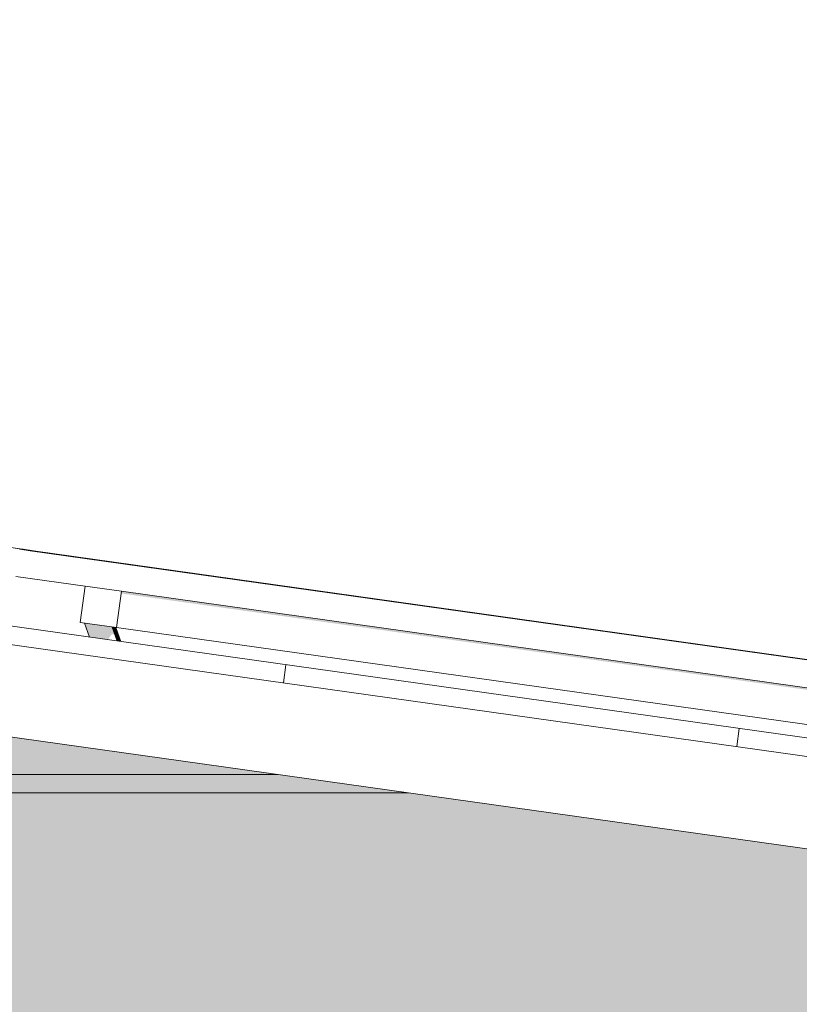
# Model space of a CAD drawing. Header units: metres. Extents: x -52 to 321, y -8 to 26.
# Tile 103 of 256: x -31.867 to -31.015, y 6.209 to 7.284. Entities that reach past the tile are written whole.
import ezdxf

# ---------------------------------------------------------------- set-up
doc = ezdxf.new("R2010")
doc.units = ezdxf.units.M
doc.header["$MEASUREMENT"] = 0
for name, color, linetype in [('10 Fassade', 7, 'Continuous'), ('30 Dachaufbau', 7, 'Continuous'), ('70 PV-Anlage', 7, 'Continuous'), ('94 Genehmigungsplanung Bemaßung', 7, 'Continuous')]:
    doc.layers.add(name, color=color, linetype=linetype)
doc.styles.add('ERSTELLTER_STIL_2', font='arial.ttf')
doc.dimstyles.new('ERSTELLTER_STIL__1', dxfattribs={"dimtxt": 0.25, "dimasz": 0.19, "dimexe": 0.18, "dimexo": 0.1, "dimgap": 0, "dimtad": 1, "dimtih": 1, "dimtoh": 1, "dimzin": 0, "dimdsep": 46, "dimtxsty": 'ERSTELLTER_STIL_2', "dimblk": 'ARROWHEAD_6', "dimblk1": 'ARROWHEAD_6', "dimblk2": 'ARROWHEAD_6', "dimcen": 0.09, "dimclrd": 7, "dimclre": 7, "dimclrt": 7, "dimazin": 0, "dimtfac": 1, "dimtdec": 4, "dimtmove": 0, "dimatfit": 3, "dimfxl": 1, "dimtolj": 1, "dimtzin": 0, "dimarcsym": 0})

# ---------------------------------------------------------------- blocks, each defined once
blk = doc.blocks.new('*X1', base_point=(-33357.279, 0))
at = {"layer": '30 Dachaufbau', "color": 7, "linetype": 'Continuous', "lineweight": 13}
for p, q in [((-31.5787, 6.5601), (-31.5759, 6.58)), ((-31.5787, 6.5601), (-31.5759, 6.58)), ((-31.0835, 6.4906), (-31.0807, 6.5104)), ((-31.0835, 6.4906), (-31.0807, 6.5104))]:
    blk.add_line(p, q, dxfattribs=at)
blk = doc.blocks.new('*D18', base_point=(-33357.279, 0))
at = {"layer": '94 Genehmigungsplanung Bemaßung', "color": 7, "linetype": 'Continuous', "lineweight": 13}
for p, q in [((-43.9997, 9.5481), (-43.9997, 9.9231)), ((-28.1801, 9.5481), (-28.1801, 9.9231)), ((-43.8997, 9.8356), (-44.0997, 9.6356)), ((-28.2801, 9.6356), (-28.0801, 9.8356)), ((-43.9997, 9.7356), (-28.1801, 9.7356)), ((-28.1801, 9.7356), (-28.0301, 9.7356))]:
    blk.add_line(p, q, dxfattribs=at)
at = {"layer": '94 Genehmigungsplanung Bemaßung', "color": 7, "lineweight": 13, "insert": (-36.5189, 9.7856), "char_height": 0.25, "attachment_point": 7, "style": 'ERSTELLTER_STIL_2'}
blk.add_mtext('\\A1;{\\pql;\\fArial|b0|i0|c0|p0;\\W1.000000;15,82}', dxfattribs=at)
blk = doc.blocks.new('ARROWHEAD_6')
at = {"color": 0, "linetype": 'Continuous', "lineweight": 0}
for p, q in [((-0.5, -0.5), (0.5, 0.5)), ((0, 0), (-1, 0))]:
    blk.add_line(p, q, dxfattribs=at)

msp = doc.modelspace()

# ---------------------------------------------------------------- hatches: boundary and pattern name
at = {"layer": '10 Fassade', "linetype": 'Continuous', "lineweight": 0, "true_color": 0x000000}
for points in [[(-32.2297, 6.5507), (-32.2297, 6.46), (-31.5846, 6.46)], [(-31.5846, 6.46), (-32.1997, 6.46), (-32.1997, 6.44), (-31.4423, 6.44)], [(-31.4423, 6.44), (-32.2297, 6.44), (-32.2297, 5.8199), (-31.4475, 5.71), (-29.6997, 5.71), (-29.6997, 6.1951)]]:
    msp.add_hatch(color=18, dxfattribs=at).paths.add_polyline_path(points)
at = {"layer": '70 PV-Anlage', "linetype": 'Continuous', "lineweight": 0, "true_color": 0x000000}
for points in [[(-31.7559, 6.6578), (-30.2122, 6.4409), (-30.2157, 6.4359), (-30.2202, 6.4039), (-30.2163, 6.4034), (-30.2107, 6.443), (-31.7556, 6.6601)], [(-31.796, 6.6254), (-31.7905, 6.6101), (-31.7705, 6.6073), (-31.7661, 6.6134), (-31.7629, 6.613), (-31.7659, 6.6212)], [(-31.7659, 6.6212), (-31.7628, 6.6127), (-31.7603, 6.6059)], [(-31.7658, 6.6212), (-31.7603, 6.6059), (-31.7602, 6.6059), (-31.7657, 6.6211)], [(-31.7656, 6.6211), (-31.7657, 6.6211), (-31.7602, 6.6059), (-31.7601, 6.6058)], [(-31.7655, 6.6211), (-31.7656, 6.6211), (-31.7601, 6.6058), (-31.76, 6.6058)], [(-31.7654, 6.6211), (-31.7655, 6.6211), (-31.76, 6.6058), (-31.7599, 6.6058)], [(-31.7653, 6.6211), (-31.7654, 6.6211), (-31.7599, 6.6058), (-31.7598, 6.6058)], [(-31.7652, 6.6211), (-31.7653, 6.6211), (-31.7598, 6.6058), (-31.7596, 6.6058)], [(-31.7651, 6.621), (-31.7652, 6.6211), (-31.7596, 6.6058), (-31.7595, 6.6058)], [(-31.7649, 6.621), (-31.765, 6.621), (-31.7595, 6.6058), (-31.7594, 6.6057)], [(-31.7649, 6.621), (-31.7594, 6.6057), (-31.7593, 6.6057), (-31.7648, 6.621)], [(-31.7648, 6.621), (-31.7593, 6.6057), (-31.7592, 6.6057), (-31.7647, 6.621)], [(-31.7647, 6.621), (-31.7592, 6.6057), (-31.7591, 6.6057), (-31.7646, 6.621)], [(-31.7646, 6.621), (-31.7591, 6.6057), (-31.759, 6.6057), (-31.7645, 6.621)], [(-31.7645, 6.621), (-31.759, 6.6057), (-31.7588, 6.6057), (-31.7644, 6.621)], [(-31.7644, 6.621), (-31.7588, 6.6057), (-31.7587, 6.6057), (-31.7643, 6.6209)], [(-31.7642, 6.6209), (-31.7587, 6.6057), (-31.7586, 6.6056), (-31.7641, 6.6209)], [(-31.7641, 6.6209), (-31.7586, 6.6056), (-31.7585, 6.6056), (-31.764, 6.6209)], [(-31.764, 6.6209), (-31.7585, 6.6056), (-31.7584, 6.6056), (-31.7639, 6.6209)], [(-31.7639, 6.6209), (-31.7584, 6.6056), (-31.7583, 6.6056), (-31.7638, 6.6209)], [(-31.7638, 6.6209), (-31.7583, 6.6056), (-31.7582, 6.6056), (-31.7637, 6.6209)], [(-31.7637, 6.6209), (-31.7582, 6.6056), (-31.758, 6.6056), (-31.7636, 6.6208)], [(-31.7636, 6.6208), (-31.758, 6.6056), (-31.7579, 6.6055), (-31.7635, 6.6208)], [(-31.7634, 6.6208), (-31.7579, 6.6055), (-31.7578, 6.6055), (-31.7633, 6.6208)], [(-31.7633, 6.6208), (-31.7578, 6.6055), (-31.7577, 6.6055), (-31.7632, 6.6208)], [(-31.7632, 6.6208), (-31.7577, 6.6055), (-31.7576, 6.6055), (-31.7631, 6.6208)], [(-31.7631, 6.6208), (-31.7576, 6.6055), (-31.7575, 6.6055), (-31.763, 6.6208)], [(-31.763, 6.6208), (-31.7575, 6.6055), (-31.7574, 6.6055), (-31.7629, 6.6207)], [(-31.7629, 6.6207), (-31.7574, 6.6055), (-31.7572, 6.6054), (-31.7628, 6.6207)], [(-31.7628, 6.6207), (-31.7572, 6.6054), (-31.7571, 6.6054), (-31.7627, 6.6207)], [(-31.7626, 6.6207), (-31.7571, 6.6054), (-31.757, 6.6054), (-31.7625, 6.6207)], [(-31.7625, 6.6207), (-31.757, 6.6054), (-31.7569, 6.6054), (-31.7624, 6.6207)], [(-31.7624, 6.6207), (-31.7569, 6.6054), (-31.7568, 6.6054), (-31.7623, 6.6207)], [(-31.7623, 6.6207), (-31.7568, 6.6054), (-31.7567, 6.6054), (-31.7622, 6.6206)], [(-31.7622, 6.6206), (-31.7567, 6.6054), (-31.7566, 6.6053), (-31.7621, 6.6206)], [(-31.7621, 6.6206), (-31.7566, 6.6053), (-31.7564, 6.6053), (-31.762, 6.6206)], [(-31.762, 6.6206), (-31.7564, 6.6053), (-31.7563, 6.6053), (-31.7619, 6.6206)]]:
    msp.add_hatch(color=18, dxfattribs=at).paths.add_polyline_path(points)

# ---------------------------------------------------------------- linework, layer by layer
at = {"layer": '10 Fassade', "color": 7, "linetype": 'Continuous', "lineweight": 13}
for p, q in [((-31.5846, 6.46), (-32.2297, 6.46)), ((-31.4423, 6.44), (-32.2297, 6.44))]:
    msp.add_line(p, q, dxfattribs=at)
at = {"layer": '30 Dachaufbau', "color": 7, "linetype": 'Continuous', "lineweight": 13}
for p, q in [((-36.0897, 7.2143), (-27.6148, 6.0233)), ((-27.6176, 6.0035), (-36.0897, 7.1941)), ((-27.6315, 5.9044), (-36.0897, 7.0931))]:
    msp.add_line(p, q, dxfattribs=at)
at = {"layer": '70 PV-Anlage', "color": 7, "linetype": 'Continuous', "lineweight": 13}
for p, q in [((-31.8815, 6.7086), (-31.8666, 6.7065)), ((-31.8814, 6.7086), (-31.8665, 6.7065)), ((-31.8813, 6.7086), (-31.8664, 6.7065)), ((-30.167, 6.4671), (-31.8668, 6.706)), ((-31.8668, 6.706), (-31.8666, 6.706)), ((-31.8666, 6.7065), (-31.8667, 6.7065)), ((-31.8667, 6.706), (-31.8666, 6.7065)), ((-31.8665, 6.7065), (-31.8666, 6.7065)), ((-31.8666, 6.706), (-31.8665, 6.7065)), ((-31.8666, 6.706), (-31.8553, 6.7044)), ((-31.8666, 6.706), (-31.8665, 6.706)), ((-31.8664, 6.7065), (-31.8665, 6.7065)), ((-31.8665, 6.706), (-31.8664, 6.7065)), ((-31.8665, 6.706), (-31.8552, 6.7044)), ((-31.8665, 6.706), (-31.8664, 6.706)), ((-31.8664, 6.706), (-31.855, 6.7044)), ((-31.8664, 6.706), (-31.8663, 6.706)), ((-31.8663, 6.706), (-31.8549, 6.7044)), ((-31.8663, 6.706), (-31.8662, 6.706)), ((-31.8662, 6.706), (-31.8548, 6.7044)), ((-31.8662, 6.706), (-31.8661, 6.706)), ((-31.8661, 6.706), (-31.8547, 6.7044)), ((-31.8661, 6.706), (-31.866, 6.706)), ((-31.866, 6.706), (-31.8546, 6.7044)), ((-31.866, 6.706), (-31.8659, 6.706)), ((-31.8659, 6.706), (-31.8545, 6.7044)), ((-31.8659, 6.706), (-31.8658, 6.706)), ((-31.8658, 6.706), (-31.8544, 6.7044)), ((-31.8658, 6.706), (-31.8657, 6.706)), ((-31.8657, 6.706), (-31.8543, 6.7044)), ((-31.8657, 6.706), (-31.8656, 6.706)), ((-31.8656, 6.706), (-31.8542, 6.7044)), ((-31.8656, 6.706), (-31.8655, 6.706)), ((-31.8655, 6.706), (-31.8541, 6.7044)), ((-31.8655, 6.706), (-31.8653, 6.706)), ((-31.8653, 6.706), (-31.854, 6.7044)), ((-31.8653, 6.706), (-31.8652, 6.706)), ((-31.8652, 6.706), (-31.8538, 6.7044)), ((-31.8652, 6.706), (-31.8651, 6.706)), ((-31.8651, 6.706), (-31.8537, 6.7044)), ((-31.8651, 6.706), (-31.865, 6.706)), ((-31.865, 6.706), (-31.8536, 6.7044)), ((-31.865, 6.706), (-31.8649, 6.706)), ((-31.8649, 6.706), (-31.8535, 6.7044)), ((-31.8649, 6.706), (-31.8648, 6.706)), ((-31.8648, 6.706), (-31.8534, 6.7044)), ((-31.8648, 6.706), (-31.8647, 6.706)), ((-31.8647, 6.706), (-31.8533, 6.7044)), ((-31.8647, 6.706), (-31.8646, 6.706)), ((-31.8646, 6.706), (-31.8532, 6.7044)), ((-31.8646, 6.706), (-31.8645, 6.706)), ((-31.8645, 6.706), (-31.8531, 6.7044)), ((-31.8645, 6.706), (-31.8644, 6.706)), ((-31.8644, 6.706), (-31.853, 6.7044)), ((-31.8644, 6.706), (-31.8643, 6.706)), ((-31.8643, 6.706), (-31.8529, 6.7044)), ((-31.8643, 6.706), (-31.8642, 6.706)), ((-31.8642, 6.706), (-31.8528, 6.7044)), ((-31.8642, 6.706), (-31.864, 6.706)), ((-31.864, 6.706), (-31.8527, 6.7044)), ((-31.864, 6.706), (-31.8639, 6.706)), ((-31.8639, 6.706), (-31.8525, 6.7044)), ((-31.8639, 6.706), (-31.8638, 6.706)), ((-31.8638, 6.706), (-31.8524, 6.7044)), ((-31.8638, 6.706), (-31.8637, 6.706)), ((-31.8637, 6.706), (-31.8523, 6.7044)), ((-31.8637, 6.706), (-31.8636, 6.706)), ((-31.8636, 6.706), (-31.8522, 6.7044)), ((-31.8636, 6.706), (-31.8635, 6.706)), ((-31.8635, 6.706), (-31.8521, 6.7044)), ((-31.8635, 6.706), (-31.8634, 6.706)), ((-31.8634, 6.706), (-31.852, 6.7044)), ((-31.8634, 6.706), (-31.8633, 6.706)), ((-31.8633, 6.706), (-31.8519, 6.7044)), ((-31.8633, 6.706), (-31.8632, 6.706)), ((-31.8632, 6.706), (-31.8518, 6.7044)), ((-31.8632, 6.706), (-31.8631, 6.706)), ((-31.8631, 6.706), (-31.8517, 6.7044)), ((-31.8631, 6.706), (-31.863, 6.706)), ((-31.863, 6.706), (-31.8516, 6.7044)), ((-31.8553, 6.7044), (-31.8554, 6.7044)), ((-30.1817, 6.4692), (-31.8553, 6.7044)), ((-31.8552, 6.7044), (-31.8553, 6.7044)), ((-30.1816, 6.4692), (-31.8552, 6.7044)), ((-31.855, 6.7044), (-31.8551, 6.7044)), ((-30.1815, 6.4692), (-31.855, 6.7044)), ((-31.8549, 6.7044), (-31.855, 6.7044)), ((-30.1814, 6.4692), (-31.8549, 6.7044)), ((-31.8548, 6.7044), (-31.8549, 6.7044)), ((-30.1813, 6.4692), (-31.8548, 6.7044)), ((-31.8547, 6.7044), (-31.8548, 6.7044)), ((-30.1812, 6.4692), (-31.8547, 6.7044)), ((-31.8546, 6.7044), (-31.8547, 6.7044)), ((-30.1811, 6.4692), (-31.8546, 6.7044)), ((-31.8545, 6.7044), (-31.8546, 6.7044)), ((-30.1809, 6.4692), (-31.8545, 6.7044)), ((-31.8544, 6.7044), (-31.8545, 6.7044)), ((-30.1808, 6.4692), (-31.8544, 6.7044)), ((-31.8543, 6.7044), (-31.8544, 6.7044)), ((-30.1807, 6.4692), (-31.8543, 6.7044)), ((-31.8542, 6.7044), (-31.8543, 6.7044)), ((-30.1806, 6.4692), (-31.8542, 6.7044)), ((-31.8541, 6.7044), (-31.8542, 6.7044)), ((-30.1805, 6.4692), (-31.8541, 6.7044)), ((-31.854, 6.7044), (-31.8541, 6.7044)), ((-30.1804, 6.4692), (-31.854, 6.7044)), ((-31.8538, 6.7044), (-31.854, 6.7044)), ((-30.1803, 6.4692), (-31.8538, 6.7044)), ((-31.8537, 6.7044), (-31.8538, 6.7044)), ((-30.1802, 6.4692), (-31.8537, 6.7044)), ((-31.8536, 6.7044), (-31.8537, 6.7044)), ((-30.1801, 6.4692), (-31.8536, 6.7044)), ((-31.8535, 6.7044), (-31.8536, 6.7044)), ((-30.18, 6.4692), (-31.8535, 6.7044)), ((-31.8534, 6.7044), (-31.8535, 6.7044)), ((-30.1799, 6.4692), (-31.8534, 6.7044)), ((-31.8533, 6.7044), (-31.8534, 6.7044)), ((-30.1798, 6.4692), (-31.8533, 6.7044)), ((-31.8532, 6.7044), (-31.8533, 6.7044)), ((-30.1796, 6.4692), (-31.8532, 6.7044)), ((-31.8531, 6.7044), (-31.8532, 6.7044)), ((-30.1795, 6.4692), (-31.8531, 6.7044)), ((-31.853, 6.7044), (-31.8531, 6.7044)), ((-30.1794, 6.4692), (-31.853, 6.7044)), ((-31.8529, 6.7044), (-31.853, 6.7044)), ((-30.1793, 6.4692), (-31.8529, 6.7044)), ((-31.8528, 6.7044), (-31.8529, 6.7044)), ((-30.1792, 6.4692), (-31.8528, 6.7044)), ((-31.8527, 6.7044), (-31.8528, 6.7044)), ((-30.1791, 6.4692), (-31.8527, 6.7044)), ((-31.8525, 6.7044), (-31.8527, 6.7044)), ((-30.179, 6.4692), (-31.8525, 6.7044)), ((-31.8524, 6.7044), (-31.8525, 6.7044)), ((-30.1789, 6.4692), (-31.8524, 6.7044)), ((-31.8523, 6.7044), (-31.8524, 6.7044)), ((-30.1788, 6.4692), (-31.8523, 6.7044)), ((-31.8522, 6.7044), (-31.8523, 6.7044)), ((-30.1787, 6.4692), (-31.8522, 6.7044)), ((-31.8521, 6.7044), (-31.8522, 6.7044)), ((-30.1786, 6.4692), (-31.8521, 6.7044)), ((-31.852, 6.7044), (-31.8521, 6.7044)), ((-30.1785, 6.4692), (-31.852, 6.7044)), ((-31.8519, 6.7044), (-31.852, 6.7044)), ((-30.1783, 6.4692), (-31.8519, 6.7044)), ((-31.8518, 6.7044), (-31.8519, 6.7044)), ((-30.1782, 6.4692), (-31.8518, 6.7044)), ((-31.8517, 6.7044), (-31.8518, 6.7044)), ((-30.1781, 6.4692), (-31.8517, 6.7044)), ((-31.8516, 6.7044), (-31.8517, 6.7044)), ((-30.178, 6.4692), (-31.8516, 6.7044)), ((-31.7952, 6.6657), (-31.8709, 6.6763)), ((-31.8007, 6.6261), (-31.7952, 6.6657)), ((-31.7556, 6.6601), (-31.7952, 6.6657)), ((-31.7611, 6.6205), (-31.7556, 6.6601)), ((-30.2107, 6.443), (-31.7556, 6.6601)), ((-31.7611, 6.6205), (-31.8007, 6.6261)), ((-31.7905, 6.6101), (-31.796, 6.6254)), ((-31.7659, 6.6212), (-31.7603, 6.6059)), ((-31.7657, 6.6211), (-31.7602, 6.6059)), ((-31.7656, 6.6211), (-31.7601, 6.6058)), ((-31.7655, 6.6211), (-31.76, 6.6058)), ((-31.7654, 6.6211), (-31.7599, 6.6058)), ((-31.7653, 6.6211), (-31.7598, 6.6058)), ((-31.7652, 6.6211), (-31.7596, 6.6058)), ((-31.7651, 6.621), (-31.7595, 6.6058)), ((-31.7649, 6.621), (-31.7594, 6.6057)), ((-31.7648, 6.621), (-31.7593, 6.6057)), ((-31.7647, 6.621), (-31.7592, 6.6057)), ((-31.7646, 6.621), (-31.7591, 6.6057)), ((-31.7645, 6.621), (-31.759, 6.6057)), ((-31.7644, 6.621), (-31.7588, 6.6057)), ((-31.7643, 6.6209), (-31.7587, 6.6057)), ((-31.7641, 6.6209), (-31.7586, 6.6056)), ((-31.764, 6.6209), (-31.7585, 6.6056)), ((-31.7639, 6.6209), (-31.7584, 6.6056)), ((-31.7638, 6.6209), (-31.7583, 6.6056)), ((-31.7637, 6.6209), (-31.7582, 6.6056)), ((-31.7636, 6.6208), (-31.758, 6.6056)), ((-31.7635, 6.6208), (-31.7579, 6.6055)), ((-31.7633, 6.6208), (-31.7578, 6.6055)), ((-31.7632, 6.6208), (-31.7577, 6.6055)), ((-31.7631, 6.6208), (-31.7576, 6.6055)), ((-31.763, 6.6208), (-31.7575, 6.6055)), ((-31.7629, 6.6207), (-31.7574, 6.6055)), ((-31.7628, 6.6207), (-31.7572, 6.6054)), ((-31.7627, 6.6207), (-31.7571, 6.6054)), ((-31.7625, 6.6207), (-31.757, 6.6054)), ((-31.7624, 6.6207), (-31.7569, 6.6054)), ((-31.7623, 6.6207), (-31.7568, 6.6054)), ((-31.7622, 6.6206), (-31.7567, 6.6054)), ((-31.7621, 6.6206), (-31.7566, 6.6053)), ((-31.762, 6.6206), (-31.7564, 6.6053)), ((-31.7619, 6.6206), (-31.7563, 6.6053)), ((-30.2163, 6.4034), (-31.7611, 6.6205)), ((-31.7603, 6.6059), (-31.7603, 6.6059)), ((-31.7602, 6.6059), (-31.7602, 6.6059)), ((-31.7602, 6.6059), (-31.7602, 6.6059)), ((-31.7602, 6.6059), (-31.7602, 6.6059)), ((-31.7601, 6.6058), (-31.7601, 6.6058)), ((-31.7601, 6.6058), (-31.7601, 6.6058)), ((-31.7601, 6.6058), (-31.7601, 6.6058)), ((-31.76, 6.6058), (-31.76, 6.6058)), ((-31.76, 6.6058), (-31.76, 6.6058)), ((-31.76, 6.6058), (-31.76, 6.6058)), ((-31.7599, 6.6058), (-31.7599, 6.6058)), ((-31.7599, 6.6058), (-31.7599, 6.6058)), ((-31.7599, 6.6058), (-31.7599, 6.6058)), ((-31.7598, 6.6058), (-31.7598, 6.6058)), ((-31.7598, 6.6058), (-31.7598, 6.6058)), ((-31.7598, 6.6058), (-31.7598, 6.6058)), ((-31.7596, 6.6058), (-31.7596, 6.6058)), ((-31.7596, 6.6058), (-31.7596, 6.6058)), ((-31.7596, 6.6058), (-31.7596, 6.6058)), ((-31.7595, 6.6058), (-31.7595, 6.6058)), ((-31.7595, 6.6058), (-31.7595, 6.6058)), ((-31.7595, 6.6058), (-31.7595, 6.6058)), ((-31.7594, 6.6057), (-31.7594, 6.6057)), ((-31.7594, 6.6057), (-31.7594, 6.6057)), ((-31.7594, 6.6057), (-31.7594, 6.6057)), ((-31.7593, 6.6057), (-31.7593, 6.6057)), ((-31.7593, 6.6057), (-31.7593, 6.6057)), ((-31.7593, 6.6057), (-31.7593, 6.6057)), ((-31.7592, 6.6057), (-31.7592, 6.6057)), ((-31.7592, 6.6057), (-31.7592, 6.6057)), ((-31.7592, 6.6057), (-31.7592, 6.6057)), ((-31.7591, 6.6057), (-31.7591, 6.6057)), ((-31.7591, 6.6057), (-31.7591, 6.6057)), ((-31.7591, 6.6057), (-31.7591, 6.6057)), ((-31.759, 6.6057), (-31.759, 6.6057)), ((-31.759, 6.6057), (-31.759, 6.6057)), ((-31.759, 6.6057), (-31.759, 6.6057)), ((-31.7588, 6.6057), (-31.7588, 6.6057)), ((-31.7588, 6.6057), (-31.7588, 6.6057)), ((-31.7588, 6.6057), (-31.7588, 6.6057)), ((-31.7587, 6.6057), (-31.7587, 6.6057)), ((-31.7587, 6.6057), (-31.7587, 6.6057)), ((-31.7587, 6.6057), (-31.7587, 6.6057)), ((-31.7586, 6.6056), (-31.7586, 6.6056)), ((-31.7586, 6.6056), (-31.7586, 6.6056)), ((-31.7586, 6.6056), (-31.7586, 6.6056)), ((-31.7585, 6.6056), (-31.7585, 6.6056)), ((-31.7585, 6.6056), (-31.7585, 6.6056)), ((-31.7585, 6.6056), (-31.7585, 6.6056)), ((-31.7584, 6.6056), (-31.7584, 6.6056)), ((-31.7584, 6.6056), (-31.7584, 6.6056)), ((-31.7584, 6.6056), (-31.7584, 6.6056)), ((-31.7583, 6.6056), (-31.7583, 6.6056)), ((-31.7583, 6.6056), (-31.7583, 6.6056)), ((-31.7583, 6.6056), (-31.7583, 6.6056)), ((-31.7582, 6.6056), (-31.7582, 6.6056)), ((-31.7582, 6.6056), (-31.7582, 6.6056)), ((-31.7582, 6.6056), (-31.7582, 6.6056)), ((-31.758, 6.6056), (-31.758, 6.6056)), ((-31.758, 6.6056), (-31.758, 6.6056)), ((-31.758, 6.6056), (-31.758, 6.6056)), ((-31.7579, 6.6055), (-31.7579, 6.6055)), ((-31.7579, 6.6055), (-31.7579, 6.6055)), ((-31.7579, 6.6055), (-31.7579, 6.6055)), ((-31.7578, 6.6055), (-31.7578, 6.6055)), ((-31.7578, 6.6055), (-31.7578, 6.6055)), ((-31.7578, 6.6055), (-31.7578, 6.6055)), ((-31.7577, 6.6055), (-31.7577, 6.6055)), ((-31.7577, 6.6055), (-31.7577, 6.6055)), ((-31.7577, 6.6055), (-31.7577, 6.6055)), ((-31.7576, 6.6055), (-31.7576, 6.6055)), ((-31.7576, 6.6055), (-31.7576, 6.6055)), ((-31.7576, 6.6055), (-31.7576, 6.6055)), ((-31.7575, 6.6055), (-31.7575, 6.6055)), ((-31.7575, 6.6055), (-31.7575, 6.6055)), ((-31.7575, 6.6055), (-31.7575, 6.6055)), ((-31.7574, 6.6055), (-31.7574, 6.6055)), ((-31.7574, 6.6055), (-31.7574, 6.6055)), ((-31.7574, 6.6055), (-31.7574, 6.6055)), ((-31.7572, 6.6054), (-31.7572, 6.6054)), ((-31.7572, 6.6054), (-31.7572, 6.6054)), ((-31.7572, 6.6054), (-31.7572, 6.6054)), ((-31.7571, 6.6054), (-31.7571, 6.6054)), ((-31.7571, 6.6054), (-31.7571, 6.6054)), ((-31.7571, 6.6054), (-31.7571, 6.6054)), ((-31.757, 6.6054), (-31.757, 6.6054)), ((-31.757, 6.6054), (-31.757, 6.6054)), ((-31.757, 6.6054), (-31.757, 6.6054)), ((-31.7569, 6.6054), (-31.7569, 6.6054)), ((-31.7569, 6.6054), (-31.7569, 6.6054)), ((-31.7569, 6.6054), (-31.7569, 6.6054)), ((-31.7568, 6.6054), (-31.7568, 6.6054)), ((-31.7568, 6.6054), (-31.7568, 6.6054)), ((-31.7568, 6.6054), (-31.7568, 6.6054)), ((-31.7567, 6.6054), (-31.7567, 6.6054)), ((-31.7567, 6.6054), (-31.7567, 6.6054)), ((-31.7567, 6.6054), (-31.7567, 6.6054)), ((-31.7566, 6.6053), (-31.7566, 6.6053)), ((-31.7566, 6.6053), (-31.7566, 6.6053)), ((-31.7566, 6.6053), (-31.7566, 6.6053)), ((-31.7564, 6.6053), (-31.7564, 6.6053)), ((-31.7564, 6.6053), (-31.7564, 6.6053)), ((-31.7564, 6.6053), (-31.7564, 6.6053)), ((-31.7563, 6.6053), (-31.7563, 6.6053))]:
    msp.add_line(p, q, dxfattribs=at)

# ---------------------------------------------------------------- block references
at = {"layer": '30 Dachaufbau', "lineweight": 0}
msp.add_blockref('*X1', (-33357.279, 0), dxfattribs=at)

# ---------------------------------------------------------------- dimensions: what is measured, and where the dimension line sits
at = {"layer": '94 Genehmigungsplanung Bemaßung', "color": 7, "linetype": 'Continuous', "lineweight": 13}
dim = msp.add_linear_dim(base=(-28.1801, 9.7356), p1=(-43.9997, 1.2), p2=(-28.1801, 1.2), dimstyle='ERSTELLTER_STIL__1', dxfattribs=at)
dim.commit()
dim.dimension.update_dxf_attribs({"geometry": '*D18', "text_midpoint": (-36.1001, 9.9106), "dimtype": 160})

doc.saveas('drawing.dxf')
